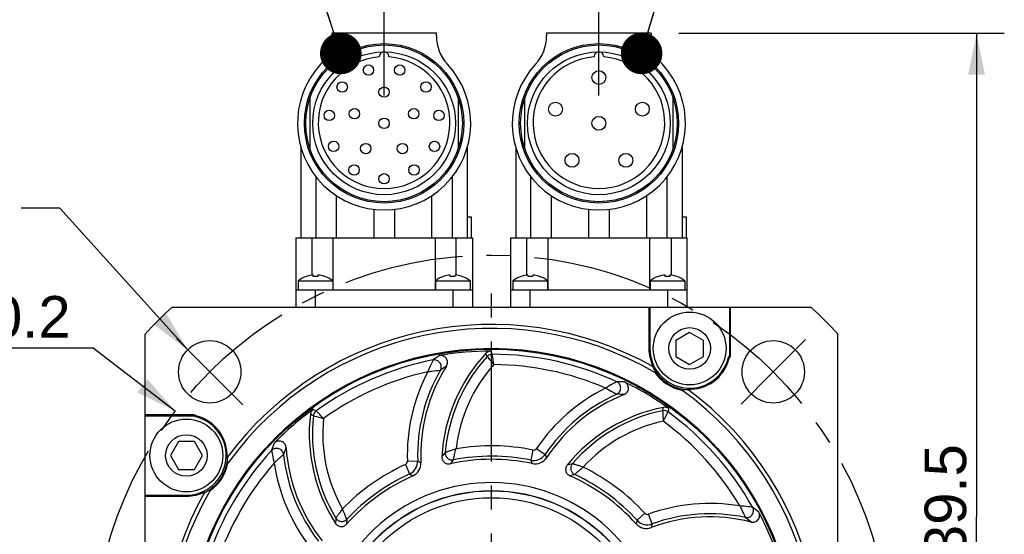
# Model space of a CAD drawing. Header units: millimetres. Extents: x 0 to 420, y 0 to 297.
# Tile 28 of 30: x 312 to 383, y 207 to 244. Entities that reach past the tile are written whole.
import ezdxf
from ezdxf.enums import TextEntityAlignment as Align

# ---------------------------------------------------------------- set-up
doc = ezdxf.new("R2010")
doc.units = ezdxf.units.MM
doc.header["$LTSCALE"] = 23.1
doc.linetypes.add('CENTER', pattern=[0.6, 0.375, -0.075, 0.075, -0.075])
doc.layers.get('0').update_dxf_attribs({"linetype": 'CONTINUOUS'})
for name, color, linetype in [('AXIS', 7, 'CONTINUOUS'), ('COMPONENTS', 7, 'CONTINUOUS'), ('DETAIL', 7, 'CONTINUOUS'), ('DIMENSION', 7, 'CONTINUOUS')]:
    doc.layers.add(name, color=color, linetype=linetype)
doc.styles.get("Standard").update_dxf_attribs({"font": 'arial.ttf'})
doc.styles.add('TEXTSTYLE_4', font='gdt')
doc.dimstyles.new('DIMSTYLE_4', dxfattribs={"dimtxt": 3, "dimasz": 3, "dimexe": 0.18, "dimexo": 0.0625, "dimgap": 0.09, "dimtad": 1, "dimdec": 3, "dimlfac": 2, "dimdsep": 46, "dimtxsty": 'STANDARD', "dimblk": '_FILLED', "dimblk1": '_FILLED', "dimblk2": '_FILLED', "dimcen": 0.09, "dimadec": 0, "dimazin": 0, "dimtp": 0.3, "dimtm": 0.3, "dimtfac": 1, "dimtdec": 3, "dimtofl": 0, "dimtmove": 0, "dimatfit": 3, "dimldrblk": '_FILLED', "dimfxl": 1, "dimtolj": 1, "dimarcsym": 0})
doc.dimstyles.new('DIMSTYLE_5', dxfattribs={"dimtxt": 3, "dimasz": 3, "dimexe": 0.18, "dimexo": 0.0625, "dimgap": 0.09, "dimtad": 1, "dimdec": 3, "dimlfac": 2, "dimdsep": 46, "dimtxsty": 'STANDARD', "dimblk": '_FILLED', "dimblk1": '_FILLED', "dimblk2": '_FILLED', "dimcen": 0.09, "dimadec": 0, "dimazin": 0, "dimtp": 0.5, "dimtm": 0.5, "dimtfac": 1, "dimtdec": 3, "dimtofl": 0, "dimtmove": 0, "dimatfit": 3, "dimldrblk": '_FILLED', "dimfxl": 1, "dimtolj": 1, "dimarcsym": 0})
doc.dimstyles.new('DIMSTYLE_8', dxfattribs={"dimtxt": 3, "dimasz": 3, "dimexe": 0.18, "dimexo": 0.0625, "dimgap": 0.09, "dimtad": 1, "dimtih": 1, "dimtoh": 1, "dimlfac": 2, "dimdsep": 46, "dimtxsty": 'STANDARD', "dimblk": '_FILLED', "dimblk1": '_FILLED', "dimblk2": '_FILLED', "dimcen": 0.09, "dimadec": 0, "dimazin": 0, "dimtol": 1, "dimtp": 0.2, "dimtm": 0.2, "dimtfac": 1, "dimtofl": 0, "dimtmove": 0, "dimatfit": 3, "dimldrblk": '_FILLED', "dimfxl": 1, "dimtolj": 1, "dimarcsym": 0})
doc.dimstyles.get("Standard").update_dxf_attribs({"dimtxt": 3, "dimasz": 3, "dimexe": 0.18, "dimexo": 0.0625, "dimgap": 0.09, "dimtad": 1, "dimdec": 3, "dimdsep": 46, "dimtxsty": 'STANDARD', "dimblk": '_FILLED', "dimblk1": '_FILLED', "dimblk2": '_FILLED', "dimcen": 0.09, "dimadec": 0, "dimazin": 0, "dimtol": 1, "dimtp": 0.001, "dimtm": 0.001, "dimtfac": 1, "dimtdec": 3, "dimtofl": 0, "dimtmove": 0, "dimatfit": 3, "dimldrblk": '_FILLED', "dimfxl": 1, "dimtolj": 1, "dimarcsym": 0})

# ---------------------------------------------------------------- blocks, each defined once
blk = doc.blocks.new('_FILLED')
at = {"color": 0, "linetype": 'BYBLOCK'}
blk.add_solid([(0, 0), (-1, 0.2), (-1, -0.2)], dxfattribs=at)
blk = doc.blocks.new('*D8')
at = {"layer": 'DIMENSION', "color": 2, "linetype": 'CONTINUOUS'}
for p, q in [((360.012, 242.752), (383.489, 242.752)), ((381.489, 242.752), (381.489, 207.877)), ((381.489, 173.002), (381.489, 207.877)), ((371.533, 173.002), (383.489, 173.002))]:
    blk.add_line(p, q, dxfattribs=at)
at = {"layer": 'DIMENSION', "color": 2, "linetype": 'CONTINUOUS', "xscale": 3, "yscale": 3, "zscale": 3}
for p, rotation in [((381.489, 242.752), 90), ((381.489, 173.002), 270)]:
    blk.add_blockref('_FILLED', p, dxfattribs=dict(at, rotation=rotation))
at = {"layer": 'DIMENSION', "color": 2, "linetype": 'CONTINUOUS', "insert": (377.739, 207.877), "char_height": 3, "width": 10.48327, "attachment_point": 2, "rotation": 90, "line_spacing_factor": 0.9}
blk.add_mtext('139.5', dxfattribs=at)
blk = doc.blocks.new('*D9')
at = {"layer": 'DIMENSION', "color": 2, "linetype": 'CONTINUOUS'}
for p, q in [((338.739, 238.252), (338.739, 252.752)), ((354.239, 238.252), (354.239, 252.752)), ((338.739, 250.752), (346.489, 250.752)), ((354.239, 250.752), (346.489, 250.752))]:
    blk.add_line(p, q, dxfattribs=at)
at = {"layer": 'DIMENSION', "color": 2, "linetype": 'CONTINUOUS', "xscale": 3, "yscale": 3, "zscale": 3, "rotation": 180}
blk.add_blockref('_FILLED', (338.739, 250.752), dxfattribs=at)
at = {"layer": 'DIMENSION', "color": 2, "linetype": 'CONTINUOUS', "xscale": 3, "yscale": 3, "zscale": 3}
blk.add_blockref('_FILLED', (354.239, 250.752), dxfattribs=at)
at = {"layer": 'DIMENSION', "color": 2, "linetype": 'CONTINUOUS', "insert": (346.489, 254.502), "char_height": 3, "width": 4.66171, "attachment_point": 2, "line_spacing_factor": 0.9}
blk.add_mtext('31', dxfattribs=at)
blk = doc.blocks.new('*D12')
at = {"layer": 'DIMENSION', "color": 2, "linetype": 'CONTINUOUS'}
for p, q in [((317.746, 220.048), (292.809, 220.048)), ((323.677, 215.499), (317.746, 220.048)), ((317.746, 220.048), (317.746, 220.048))]:
    blk.add_line(p, q, dxfattribs=at)
at = {"layer": 'DIMENSION', "color": 2, "linetype": 'CONTINUOUS', "xscale": 3, "yscale": 3, "zscale": 3, "rotation": 322.5128534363}
blk.add_blockref('_FILLED', (323.677, 215.499), dxfattribs=at)
at = {"layer": 'DIMENSION', "color": 2, "linetype": 'CONTINUOUS'}
for s, p in [('115', (306.802, 220.798)), ('0.2', (316.123, 220.798))]:
    blk.add_text(s, height=3, dxfattribs=at).set_placement(p, align=Align.RIGHT)
at = {"layer": 'DIMENSION', "color": 2, "linetype": 'CONTINUOUS', "style": 'TEXTSTYLE_4'}
for s, p in [('`', (310.302, 220.798)), ('n', (299.809, 220.798))]:
    blk.add_text(s, height=3, dxfattribs=at).set_placement(p, align=Align.RIGHT)

msp = doc.modelspace()

# ---------------------------------------------------------------- linework, layer by layer
at = {"layer": 'AXIS', "color": 2, "linetype": 'CENTER'}
for p, q in [((346.48939, 198.0025), (346.48939, 224.85304)), ((326.16007, 218.33182), (323.77767, 220.71422)), ((366.81871, 218.33182), (369.13876, 220.65187)), ((326.16007, 218.33182), (328.54248, 215.94942)), ((366.81871, 218.33182), (364.49866, 216.01177))]:
    msp.add_line(p, q, dxfattribs=at)
msp.add_circle((346.48939, 198.0025), 28.75, dxfattribs=at)
at = {"layer": 'COMPONENTS', "color": 7, "linetype": 'CONTINUOUS'}
for p, q in [((334.96649, 242.7525), (334.96649, 242.55252)), ((342.5123, 242.7525), (334.96649, 242.7525)), ((342.5123, 242.55252), (342.5123, 242.7525)), ((350.46649, 242.7525), (350.46649, 242.55252)), ((358.0123, 242.7525), (350.46649, 242.7525)), ((358.0123, 242.7525), (358.0123, 242.55252)), ((333.37689, 238.03185), (333.37689, 234.47315)), ((344.10189, 234.47315), (344.10189, 238.03185)), ((348.87689, 238.03185), (348.87689, 234.47315)), ((359.60189, 234.47315), (359.60189, 238.03185)), ((332.73939, 234.50093), (332.73939, 228.0025)), ((344.73939, 234.50093), (344.73939, 228.0025)), ((348.23939, 234.49568), (348.23939, 228.0025)), ((360.23939, 234.49568), (360.23939, 228.0025)), ((333.83088, 228.0025), (333.83088, 232.38353)), ((343.64791, 232.38353), (343.64791, 228.0025)), ((349.33088, 228.0025), (349.33088, 232.38353)), ((359.14791, 232.38353), (359.14791, 228.0025)), ((335.28882, 231.04135), (335.28882, 228.0025)), ((342.18997, 228.0025), (342.18997, 231.04135)), ((350.78882, 231.04135), (350.78882, 228.0025)), ((357.68997, 228.0025), (357.68997, 231.04135)), ((337.98939, 230.04707), (337.98939, 228.0025)), ((339.48939, 230.04707), (339.48939, 228.0025)), ((344.73939, 229.5025), (345.03265, 229.5025)), ((345.03267, 229.5025), (345.03267, 228.0025)), ((353.48939, 230.04716), (353.48939, 228.0025)), ((354.98939, 230.04707), (354.98939, 228.0025)), ((360.23939, 229.5025), (360.53257, 229.5025)), ((360.53267, 229.5025), (360.53267, 228.0025)), ((332.36439, 228.0025), (332.36439, 223.0025)), ((332.3644, 228.0025), (342.41534, 228.0025)), ((333.53094, 228.0025), (333.53094, 225.30205)), ((335.06344, 224.2525), (335.06344, 228.0025)), ((342.41534, 228.0025), (342.41534, 224.2525)), ((342.42765, 228.0025), (345.11438, 228.0025)), ((343.94785, 225.30205), (343.94785, 228.0025)), ((345.11439, 228.0025), (345.11439, 223.0025)), ((347.86439, 228.0025), (347.86439, 223.0025)), ((347.86439, 228.0025), (357.91534, 228.0025)), ((349.03094, 225.30205), (349.03094, 228.0025)), ((350.56344, 228.0025), (350.56344, 224.2525)), ((357.91534, 224.2525), (357.91534, 228.0025)), ((357.92751, 228.0025), (360.61438, 228.0025)), ((359.44785, 228.0025), (359.44785, 225.30205)), ((360.61439, 223.0025), (360.61439, 228.0025)), ((333.13609, 225.21244), (333.13332, 225.21836)), ((333.62607, 225.21244), (333.61458, 225.31087)), ((333.9642, 225.31087), (333.95272, 225.21244)), ((334.44546, 225.21836), (334.4427, 225.21244)), ((343.03609, 225.21244), (343.03332, 225.21836)), ((343.52607, 225.21244), (343.51458, 225.31087)), ((343.8642, 225.31087), (343.85272, 225.21244)), ((344.34546, 225.21836), (344.3427, 225.21244)), ((348.63609, 225.21244), (348.63332, 225.21836)), ((349.12607, 225.21244), (349.11458, 225.31087)), ((349.4642, 225.31087), (349.45272, 225.21244)), ((349.94546, 225.21836), (349.9427, 225.21244)), ((358.53609, 225.21244), (358.53332, 225.21836)), ((359.02607, 225.21244), (359.01458, 225.31087)), ((359.3642, 225.31087), (359.35272, 225.21244)), ((359.84546, 225.21836), (359.8427, 225.21244)), ((332.53939, 224.9025), (332.53939, 224.2525)), ((332.53939, 224.9025), (335.03939, 224.9025)), ((335.03939, 224.9025), (335.03939, 224.2525)), ((342.43939, 224.9025), (342.43939, 224.2525)), ((342.43939, 224.9025), (344.93939, 224.9025)), ((344.93939, 224.9025), (344.93939, 224.2525)), ((348.03939, 224.9025), (348.03939, 224.2525)), ((348.03939, 224.9025), (350.53939, 224.9025)), ((350.53939, 224.9025), (350.53939, 224.2525)), ((357.93939, 224.9025), (357.93939, 224.2525)), ((357.93939, 224.9025), (360.43939, 224.9025)), ((360.43939, 224.9025), (360.43939, 224.2525)), ((332.36439, 224.2525), (345.11439, 224.2525)), ((347.86439, 224.2525), (360.61439, 224.2525)), ((323.44596, 223.0025), (369.53283, 223.0025)), ((357.84728, 223.0025), (357.84728, 220.0176)), ((357.91712, 223.0025), (357.91712, 220.0176)), ((363.65521, 223.0025), (363.65521, 219.47989)), ((363.72506, 219.44358), (363.72506, 223.0025)), ((321.48939, 174.95906), (321.48939, 221.04594)), ((360.78617, 221.1723), (359.78617, 220.59495)), ((361.78617, 220.59495), (360.78617, 221.1723)), ((371.48939, 174.95906), (371.48939, 221.04594)), ((359.78617, 220.59495), (359.78617, 219.44025)), ((361.78617, 219.44025), (361.78617, 220.59495)), ((359.78617, 219.44025), (360.78617, 218.8629)), ((360.78617, 218.8629), (361.78617, 219.44025)), ((325.04831, 215.23816), (321.48939, 215.23816)), ((321.48939, 215.16832), (325.01201, 215.16832)), ((323.89694, 213.29927), (323.31959, 212.29927)), ((325.05164, 213.29927), (323.89694, 213.29927)), ((325.62899, 212.29927), (325.05164, 213.29927)), ((323.31959, 212.29927), (323.89694, 211.29927)), ((325.05164, 211.29927), (325.62899, 212.29927)), ((323.89694, 211.29927), (325.05164, 211.29927)), ((321.48939, 209.43023), (324.47429, 209.43023)), ((321.48939, 209.36039), (324.47429, 209.36039))]:
    msp.add_line(p, q, dxfattribs=at)
at = {"layer": 'COMPONENTS', "color": 9, "linetype": 'CONTINUOUS'}
for p, q in [((333.78939, 223.0025), (333.78939, 224.2525)), ((343.68939, 224.2525), (343.68939, 223.0025)), ((349.28939, 223.0025), (349.28939, 224.2525)), ((359.18939, 224.2525), (359.18939, 223.0025)), ((346.12281, 219.56832), (346.081, 219.66798)), ((346.17662, 219.44033), (346.12281, 219.56832)), ((346.48939, 219.72919), (346.4453, 219.82748)), ((346.54616, 219.60301), (346.48939, 219.72919)), ((357.84728, 220.0176), (357.91712, 220.0176)), ((333.63551, 215.16222), (333.42435, 215.29019)), ((358.83719, 215.52991), (358.89364, 215.77029)), ((349.48212, 212.69425), (349.33299, 211.96213)), ((349.7382, 212.79887), (350.35732, 212.38064)), ((340.42065, 211.88262), (341.16736, 211.90817)), ((341.16736, 211.90817), (341.39721, 211.77711)), ((349.33259, 211.96221), (349.42575, 211.71347)), ((350.35732, 212.38064), (350.46625, 212.1395)), ((340.27497, 211.64745), (340.58464, 210.9675)), ((340.58464, 210.9675), (340.80585, 210.82086)), ((324.47429, 209.36039), (324.47429, 209.43023)), ((356.99518, 207.62466), (356.92406, 207.36896)), ((356.99518, 207.62466), (357.54615, 208.12929)), ((358.06987, 207.36115), (357.81482, 208.06341)), ((358.06987, 207.36115), (358.01626, 207.10204))]:
    msp.add_line(p, q, dxfattribs=at)
at = {"layer": 'COMPONENTS', "color": 7, "linetype": 'CONTINUOUS'}
for centre, radius in [((338.73939, 236.2525), 5.75), ((338.73939, 236.2525), 5.65), ((354.23939, 236.2525), 5.75), ((354.23939, 236.2525), 5.65), ((338.73939, 236.2525), 5.15), ((354.23939, 236.2525), 5.15), ((337.61246, 240.09047), 0.375), ((339.86632, 240.09047), 0.375), ((354.23939, 239.55022), 0.5), ((335.71639, 238.87194), 0.375), ((338.73939, 238.5025), 0.375), ((341.76239, 238.87194), 0.375), ((336.59952, 236.94779), 0.375), ((340.87927, 236.94779), 0.375), ((351.10307, 237.27155), 0.5), ((357.37571, 237.27155), 0.5), ((334.78011, 236.82176), 0.375), ((338.73939, 236.2525), 0.375), ((342.69868, 236.82176), 0.375), ((354.23939, 236.2525), 0.5), ((335.10087, 234.59084), 0.375), ((337.41688, 234.43221), 0.375), ((340.06191, 234.43221), 0.375), ((342.37792, 234.59084), 0.375), ((352.30104, 233.58459), 0.5), ((356.17775, 233.58459), 0.5), ((336.57683, 232.88749), 0.375), ((340.90196, 232.88749), 0.375), ((338.73939, 232.2525), 0.375), ((360.78617, 220.0176), 2.625), ((360.78617, 220.0176), 1.5), ((326.16007, 218.33182), 2.25), ((366.81871, 218.33182), 2.25), ((346.48939, 198.0025), 22.02515), ((324.47429, 212.29927), 2.625), ((324.47429, 212.29927), 1.5), ((346.48939, 198.0025), 11.7625), ((346.48939, 198.0025), 11.75), ((346.48939, 198.0025), 11.25)]:
    msp.add_circle(centre, radius, dxfattribs=at)
at = {"layer": 'COMPONENTS', "color": 9, "linetype": 'CONTINUOUS'}
msp.add_circle((346.48939, 198.0025), 21.96007, dxfattribs=at)
at = {"layer": 'COMPONENTS', "color": 7, "linetype": 'CONTINUOUS'}
for centre, radius, start, end in [((331.96649, 242.55252), 3, 317.0716401, 360), ((345.5123, 242.55252), 3, 180, 222.9283599), ((347.46649, 242.55252), 3, 317.0716401, 359.9999999), ((361.0123, 242.55252), 3, 180.0000001, 222.9283599), ((338.73939, 236.30022), 4.75, 94.2227499, 85.7772501), ((338.73939, 241.05022), 0.35, 357.888625, 182.111375), ((354.23939, 236.30022), 4.75, 94.2467464, 85.7488827), ((354.23939, 241.05022), 0.35, 357.8427345, 182.1502695), ((338.73939, 236.2525), 6.25, 137.0716401, 42.9283599), ((354.23939, 236.2525), 6.25, 137.0716401, 42.9283599), ((333.78939, 223.26841), 2.05737, 108.6531714, 127.4142083), ((333.78918, 223.2497), 2.06855, 94.8419253, 108.4047376), ((333.7894, 222.96279), 2.25557, 85.8474753, 94.1525247), ((333.78942, 223.24832), 2.06994, 84.5968443, 85.1562286), ((333.78966, 223.24994), 2.06831, 72.5731511, 84.5992388), ((333.79027, 223.25199), 2.06616, 71.5928831, 72.5723779), ((333.78939, 223.26841), 2.05737, 52.5857917, 71.3468286), ((343.68939, 223.26841), 2.05737, 108.5957013, 127.4142083), ((343.68918, 223.2497), 2.06855, 94.8419253, 108.4047376), ((343.68939, 222.96057), 2.25779, 85.8516509, 94.1483491), ((343.6896, 223.2497), 2.06855, 71.5952624, 85.1580747), ((343.68939, 223.26841), 2.05737, 52.5857917, 71.4042987), ((349.28939, 223.26841), 2.05737, 108.6531714, 127.4142083), ((349.28918, 223.2497), 2.06855, 94.8419253, 108.4047376), ((349.2894, 222.96279), 2.25557, 85.8474753, 94.1525247), ((349.28942, 223.24832), 2.06994, 84.5968443, 85.1562286), ((349.28966, 223.24994), 2.06831, 72.5731511, 84.5992388), ((349.29027, 223.25199), 2.06616, 71.5928831, 72.5723779), ((349.28939, 223.26841), 2.05737, 52.5857917, 71.3468286), ((359.18939, 223.26841), 2.05737, 108.5957013, 127.4142083), ((359.18918, 223.2497), 2.06855, 94.8419253, 108.4047376), ((359.18939, 222.96057), 2.25779, 85.8516509, 94.1483491), ((359.1896, 223.2497), 2.06855, 71.5952624, 85.1580747), ((359.18939, 223.26841), 2.05737, 52.5857917, 71.4042987), ((346.48939, 198.0025), 34, 132.6679255, 137.3320745), ((346.48939, 198.0025), 34, 42.6679255, 47.3320745), ((346.48939, 198.0025), 23.75, 60.5459103, 143.4540897), ((346.48939, 198.0025), 23.46134, 59.8512409, 144.1488215), ((346.48939, 198.0025), 21.82502, 90.1157428, 99.9064391), ((354.86593, 211.52546), 11.97813, 137.1733752, 176.6758243), ((346.44624, 219.32953), 0.49795, 90.1081568, 137.180961), ((360.78617, 220.0176), 2.93889, 180, 207.0123119), ((360.78617, 220.0176), 2.86905, 180, 345.4046796), ((360.78617, 220.0176), 2.93889, 266.9876881, 344.859275), ((357.31035, 207.1877), 13.83311, 62.3725132, 62.6985361), ((353.4065, 212.32697), 12.02187, 147.7303269, 182.6215101), ((360.68725, 219.85592), 2.81585, 203.9388199, 209.6138953), ((360.78617, 220.0176), 3.04983, 214.5017558, 259.498107), ((346.48939, 198.0025), 21.82502, 54.1157428, 63.9064391), ((360.50516, 205.52546), 12.02187, 111.7303252, 146.6215101), ((346.48939, 198.0025), 23.4613, 329.8512345, 54.1487795), ((360.67864, 219.86049), 2.81487, 264.3859275, 270.0623627), ((346.48939, 198.0025), 23.75, 330.5459103, 53.4540897), ((346.48939, 198.0025), 21.82502, 126.1157428, 135.9064391), ((345.31755, 213.86641), 11.97813, 173.1733752, 212.6758243), ((333.91877, 215.23107), 0.49795, 126.1081564, 173.1809614), ((361.21475, 204.0192), 11.97813, 101.1733752, 140.6758243), ((358.9902, 215.28179), 0.49795, 54.1081567, 101.1809612), ((324.47429, 212.29927), 2.86905, 270, 75.4046796), ((337.30419, 208.82346), 13.83311, 152.3725132, 152.6985361), ((324.47429, 212.29927), 2.93889, 356.9876881, 74.859275), ((343.66574, 213.65701), 12.02187, 183.7303256, 218.6215101), ((324.47429, 212.29927), 3.04983, 304.5021743, 349.4978242), ((324.63197, 212.1917), 2.8143, 354.3870315, 0.0633332), ((340.40288, 211.73104), 0.9954, 293.8809712, 2.6525944), ((346.48939, 198.0025), 14.02187, 77.9120529, 102.2635998), ((349.63473, 212.68669), 0.9954, 257.8809713, 326.6525944), ((346.48939, 198.0025), 12.33985, 24.1627266, 185.8372734), ((346.48939, 198.0025), 14.02187, 113.9120529, 138.2635998), ((346.48939, 198.0025), 14.02187, 41.9120529, 66.2635998), ((346.48939, 198.0025), 23.75, 150.5459103, 233.4540897), ((346.48939, 198.0025), 23.46134, 149.8511787, 234.1487593), ((324.47429, 212.29927), 2.93889, 270, 297.0123119), ((324.63635, 212.19966), 2.81506, 293.9374351, 299.6122111), ((346.48939, 198.0025), 21.82502, 18.1157428, 27.9064392), ((362.25028, 195.85044), 12.02187, 75.730324, 110.6215101), ((357.66518, 208.03348), 0.9954, 221.8809713, 290.6525944)]:
    msp.add_arc(centre, radius, start, end, dxfattribs=at)
at = {"layer": 'COMPONENTS', "color": 9, "linetype": 'CONTINUOUS'}
for centre, radius, start, end in [((346.54658, 219.10099), 0.50202, 90.047541, 137.4722907), ((346.48939, 198.0025), 21.60058, 65.2587199, 89.8494153), ((346.48939, 198.0025), 21.60058, 101.2587266, 125.8494153), ((352.51557, 204.63065), 17.79964, 123.3328877, 125.133757), ((354.86593, 211.52546), 11.75369, 137.6704163, 175.1813591), ((354.86593, 211.52546), 11.00654, 138.2473258, 173.4754268), ((346.48939, 198.0025), 20.85344, 66.7447597, 89.5469524), ((354.10413, 206.43114), 15.96661, 53.4034742, 53.6730134), ((346.48939, 198.0025), 20.85344, 102.7412435, 125.5455376), ((353.4065, 212.32697), 12.99346, 152.4192494, 181.9597779), ((353.4065, 212.32697), 12.24631, 150.0015203, 181.9597779), ((352.34276, 204.70158), 16.73515, 122.9456034, 124.7627419), ((360.78617, 220.0176), 2.98315, 211.3750081, 262.625578), ((355.26071, 199.82532), 17.79701, 87.3328583, 89.1339871), ((360.50516, 205.52546), 12.99346, 116.4237062, 145.9597779), ((360.50516, 205.52546), 12.24631, 114.0015204, 145.9597779), ((355.16249, 199.98165), 16.73514, 86.9456036, 88.7627428), ((389.11609, 312.25983), 111.42665, 240.1320611, 240.2586003), ((334.13428, 215.10515), 0.50202, 126.0475416, 173.4722907), ((361.21475, 204.0192), 11.75369, 101.6704162, 139.1813597), ((358.93704, 215.03792), 0.50202, 54.0475404, 101.4722894), ((468.32695, 192.76957), 111.42666, 168.1320633, 168.2586026), ((346.48939, 198.0025), 21.60058, 29.2587251, 53.8494153), ((338.06075, 205.61723), 15.96661, 143.4034742, 143.6730134), ((345.31755, 213.86641), 11.75369, 173.6704163, 211.1813616), ((345.31755, 213.86641), 11.00654, 174.2455091, 209.4775924), ((361.21475, 204.0192), 11.00654, 102.2355836, 137.4763453), ((346.48939, 198.0025), 20.85344, 30.7487241, 53.5391224), ((347.46635, 206.90778), 17.79709, 159.3328629, 161.1339836), ((346.48939, 198.0025), 21.60058, 137.2587199, 161.8494153), ((347.28724, 206.8627), 16.73514, 158.9456037, 160.7627426), ((355.8631, 201.59194), 16.75685, 139.328211, 140.6354084), ((346.48939, 198.0025), 14.99346, 78.4863082, 99.8258901), ((349.5319, 212.93812), 0.2489, 258.4640061, 325.9820799), ((324.47429, 212.29927), 2.98315, 301.3732193, 352.6267871), ((346.48939, 198.0025), 20.85344, 138.7407894, 161.5474647), ((343.66574, 213.65701), 12.99346, 188.4181089, 217.9597779), ((343.66574, 213.65701), 12.24631, 186.0015204, 217.9597779), ((340.17189, 211.87401), 0.2489, 294.4640064, 1.9820796), ((340.16552, 211.87796), 1.00229, 294.7187245, 1.7273615), ((355.46786, 201.82586), 15.50973, 139.0928469, 140.4370722), ((346.48939, 198.0025), 14.24631, 78.4879179, 101.1025461), ((349.52906, 212.94506), 1.00229, 258.6959043, 325.7273614), ((346.48939, 198.0025), 14.99346, 114.4863082, 135.8277859), ((356.1827, 195.3967), 16.75684, 103.3282003, 104.6353981), ((346.48939, 198.0025), 14.99346, 42.4863082, 63.8271805), ((346.48939, 198.0025), 14.24631, 114.4863082, 137.1023795), ((355.9999, 195.8178), 15.51004, 103.0904341, 104.434703), ((346.48939, 198.0025), 14.24631, 42.4863082, 65.1024483), ((362.25028, 195.85044), 12.99346, 80.4358685, 109.9597779), ((354.65577, 194.32003), 17.79894, 51.3328752, 53.1338143), ((351.96304, 206.41613), 16.75682, 175.3281665, 176.6353643), ((351.50626, 206.37195), 15.51025, 175.0887349, 176.4330348), ((357.73155, 208.30461), 1.00229, 222.7187051, 289.7273809), ((357.72977, 208.29733), 0.2489, 222.4630391, 289.9830469), ((362.25028, 195.85044), 12.24631, 78.0015204, 109.9597779), ((354.66938, 194.50574), 16.73515, 50.9456039, 52.7627418)]:
    msp.add_arc(centre, radius, start, end, dxfattribs=at)
for points, knots in [([(346.6551, 218.85528), (346.64186, 218.94558), (346.60661, 219.19498), (346.56976, 219.44414), (346.54616, 219.60301)], [0, 0, 0, 0, 0.36235964, 1, 1, 1, 1]), ([(342.27207, 219.18735), (342.25677, 219.15418), (342.20788, 219.05458), (342.07754, 218.77409), (341.96767, 218.52442), (341.88928, 218.34223)], [0, 0, 0, 0, 0.11810409, 0.35870769, 1, 1, 1, 1]), ([(342.80072, 218.44984), (342.84559, 218.53056), (342.88848, 218.72359), (342.78848, 218.99927), (342.55953, 219.18258), (342.36297, 219.20391), (342.2721, 219.18739)], [0, 0, 0, 0, 0.24869676, 0.49999831, 0.75129798, 1, 1, 1, 1]), ([(346.17662, 219.44033), (346.19252, 219.42062), (346.3508, 219.22462), (346.5111, 219.03026), (346.6551, 218.85528)], [0, 0, 0, 0, 0.10049682, 1, 1, 1, 1]), ([(341.88928, 218.34223), (341.99107, 218.35735), (342.29441, 218.39738), (342.59853, 218.43135), (342.80072, 218.44984)], [0, 0, 0, 0, 0.33638069, 1, 1, 1, 1]), ([(355.52965, 217.62028), (355.49777, 217.60244), (355.39968, 217.5506), (355.12937, 217.40029), (354.89373, 217.26288), (354.72322, 217.16157)], [0, 0, 0, 0, 0.11810409, 0.35870769, 1, 1, 1, 1]), ([(355.52384, 216.71289), (355.60759, 216.75182), (355.75574, 216.88277), (355.83688, 217.16459), (355.75941, 217.44746), (355.61292, 217.58025), (355.5297, 217.6203)], [0, 0, 0, 0, 0.24869676, 0.4999983, 0.75129798, 1, 1, 1, 1]), ([(354.72322, 217.16157), (354.81446, 217.11397), (355.08339, 216.96805), (355.3494, 216.81678), (355.52384, 216.71289)], [0, 0, 0, 0, 0.33638069, 1, 1, 1, 1]), ([(334.36649, 214.97015), (334.30271, 215.03543), (334.1276, 215.21647), (333.95133, 215.39639), (333.83886, 215.51105)], [0, 0, 0, 0, 0.36235964, 1, 1, 1, 1]), ([(358.83719, 215.52991), (358.83847, 215.50462), (358.85132, 215.25302), (358.86676, 215.00156), (358.8804, 214.77535)], [0, 0, 0, 0, 0.10049682, 1, 1, 1, 1]), ([(358.8804, 214.77535), (358.92278, 214.85619), (359.04085, 215.07868), (359.15749, 215.30192), (359.23178, 215.44431)], [0, 0, 0, 0, 0.36235964, 1, 1, 1, 1]), ([(333.63552, 215.16222), (333.65996, 215.15563), (333.90322, 215.09009), (334.14715, 215.02707), (334.36649, 214.97015)], [0, 0, 0, 0, 0.10049682, 1, 1, 1, 1]), ([(331.48655, 212.3766), (331.4754, 212.46828), (331.39665, 212.64965), (331.1537, 212.8139), (330.86073, 212.82763), (330.68917, 212.72935), (330.62537, 212.66258)], [0, 0, 0, 0, 0.24869676, 0.4999983, 0.75129798, 1, 1, 1, 1]), ([(330.62537, 212.66252), (330.63248, 212.62669), (330.65148, 212.51738), (330.71089, 212.21385), (330.76876, 211.94728), (330.81243, 211.75381)], [0, 0, 0, 0, 0.11810409, 0.35870769, 1, 1, 1, 1]), ([(343.15378, 212.5128), (343.14791, 212.4374), (343.17281, 212.28146), (343.3082, 212.08927), (343.51401, 211.9759), (343.67179, 211.96789), (343.74604, 211.98218)], [0, 0, 0, 0, 0.24956556, 0.50001181, 0.75044473, 1, 1, 1, 1]), ([(343.93066, 212.77601), (343.83991, 212.74523), (343.70542, 212.7046), (343.53403, 212.64635), (343.42021, 212.60757), (343.32208, 212.57394), (343.24446, 212.54547), (343.19088, 212.52504), (343.1627, 212.51678), (343.15378, 212.51279)], [0, 0, 0, 0, 0.35043628, 0.51365975, 0.66196841, 0.79020012, 0.89299515, 0.96426416, 1, 1, 1, 1]), ([(343.74604, 211.98218), (343.75225, 212.01036), (343.77928, 212.13927), (343.82348, 212.33384), (343.87959, 212.57007), (343.91145, 212.70643), (343.93066, 212.77601)], [0, 0, 0, 0, 0.10621584, 0.48479134, 0.73430269, 1, 1, 1, 1]), ([(330.81243, 211.75381), (330.88589, 211.82588), (331.10778, 212.03656), (331.33384, 212.2428), (331.48655, 212.3766)], [0, 0, 0, 0, 0.33638069, 1, 1, 1, 1]), ([(352.31976, 211.7022), (352.2707, 211.64465), (352.19918, 211.50386), (352.19576, 211.26878), (352.29562, 211.05609), (352.41857, 210.95688), (352.48705, 210.92479)], [0, 0, 0, 0, 0.24956552, 0.50001166, 0.75044463, 1, 1, 1, 1]), ([(353.10299, 211.45851), (353.01148, 211.48695), (352.87879, 211.53313), (352.70589, 211.58675), (352.59101, 211.62227), (352.49186, 211.65274), (352.41233, 211.67533), (352.35698, 211.6903), (352.32932, 211.70018), (352.31976, 211.7022)], [0, 0, 0, 0, 0.35043628, 0.51365975, 0.66196841, 0.79020012, 0.89299515, 0.96426416, 1, 1, 1, 1]), ([(352.48702, 210.9248), (352.50861, 210.94395), (352.60625, 211.03235), (352.75637, 211.16378), (352.94062, 211.32191), (353.04654, 211.41351), (353.10299, 211.45851)], [0, 0, 0, 0, 0.10621584, 0.48479134, 0.73430269, 1, 1, 1, 1]), ([(335.73568, 208.45054), (335.68036, 208.3723), (335.59543, 208.26037), (335.49101, 208.11251), (335.42173, 208.01422), (335.36211, 207.92934), (335.31605, 207.86068), (335.28471, 207.81266), (335.26677, 207.78942), (335.26189, 207.78095)], [0, 0, 0, 0, 0.35043628, 0.51365975, 0.66196841, 0.79020012, 0.89299515, 0.96426416, 1, 1, 1, 1]), ([(336.05292, 207.69979), (336.04138, 207.72624), (335.98748, 207.84642), (335.90888, 208.02981), (335.81542, 208.25391), (335.76104, 208.38295), (335.73568, 208.45054)], [0, 0, 0, 0, 0.10621584, 0.48479134, 0.73430269, 1, 1, 1, 1]), ([(364.41211, 208.66279), (364.45795, 208.57065), (364.58975, 208.29453), (364.71605, 208.01579), (364.79611, 207.82921)], [0, 0, 0, 0, 0.33638069, 1, 1, 1, 1]), ([(365.33416, 208.55989), (365.29788, 208.56419), (365.18805, 208.57991), (364.88102, 208.61719), (364.60961, 208.64453), (364.41211, 208.66279)], [0, 0, 0, 0, 0.11810409, 0.35870769, 1, 1, 1, 1]), ([(364.79611, 207.82921), (364.88674, 207.81148), (365.08358, 207.83034), (365.31486, 208.01064), (365.41845, 208.28503), (365.378, 208.47856), (365.33421, 208.55987)], [0, 0, 0, 0, 0.24869676, 0.4999983, 0.75129798, 1, 1, 1, 1]), ([(335.26189, 207.78095), (335.30146, 207.7165), (335.41327, 207.60498), (335.63578, 207.52908), (335.86893, 207.55834), (336.00128, 207.64462), (336.05296, 207.69983)], [0, 0, 0, 0, 0.24956549, 0.50001156, 0.75044456, 1, 1, 1, 1])]:
    msp.add_open_spline(points, degree=3, knots=knots, dxfattribs=at)
at = {"layer": 'COMPONENTS', "color": 7, "linetype": 'CONTINUOUS'}
for points, knots in [([(343.24148, 218.7455), (343.29212, 218.82572), (343.34943, 219.01924), (343.26163, 219.30708), (343.02883, 219.49779), (342.82807, 219.51843), (342.73462, 219.50211)], [0, 0, 0, 0, 0.25010146, 0.50000356, 0.74990503, 1, 1, 1, 1]), ([(358.23924, 218.4645), (358.2565, 218.43414), (358.28535, 218.38328), (358.29073, 218.30945), (358.27279, 218.29009)], [0, 0, 0, 0, 0.56954191, 1, 1, 1, 1]), ([(356.05421, 216.69302), (356.14233, 216.72814), (356.30244, 216.85102), (356.4006, 217.1355), (356.32436, 217.42662), (356.17407, 217.56133), (356.08887, 217.60305)], [0, 0, 0, 0, 0.25010143, 0.5000035, 0.74990496, 1, 1, 1, 1]), ([(360.23026, 217.01884), (360.24065, 217.04311), (360.31032, 217.06819), (360.36852, 217.06254), (360.40327, 217.05912)], [0, 0, 0, 0, 0.43051271, 1, 1, 1, 1]), ([(331.66934, 212.87486), (331.66317, 212.96953), (331.59578, 213.15977), (331.35556, 213.34104), (331.05513, 213.35849), (330.88057, 213.25718), (330.81456, 213.18905)], [0, 0, 0, 0, 0.25010084, 0.50000309, 0.74990476, 1, 1, 1, 1]), ([(327.47302, 211.74339), (327.44875, 211.75378), (327.42375, 211.82351), (327.42936, 211.88169), (327.43277, 211.91644)], [0, 0, 0, 0, 0.43060149, 1, 1, 1, 1]), ([(342.90795, 212.22002), (342.90355, 212.14425), (342.92999, 211.98838), (343.06931, 211.79827), (343.27877, 211.69018), (343.43685, 211.68828), (343.51101, 211.7044)], [0, 0, 0, 0, 0.2500408, 0.49999929, 0.74995711, 1, 1, 1, 1]), ([(351.94879, 211.60983), (351.9007, 211.55112), (351.83047, 211.40948), (351.83144, 211.17378), (351.93736, 210.96322), (352.06413, 210.86877), (352.13361, 210.83822)], [0, 0, 0, 0, 0.2500408, 0.49999929, 0.74995711, 1, 1, 1, 1]), ([(326.02735, 209.75228), (326.05771, 209.76953), (326.10858, 209.79832), (326.18245, 209.80384), (326.20181, 209.7859)], [0, 0, 0, 0, 0.56941031, 1, 1, 1, 1]), ([(365.2135, 207.50139), (365.30544, 207.47801), (365.5072, 207.48331), (365.75382, 207.65577), (365.86326, 207.9361), (365.82085, 208.13342), (365.77645, 208.21725)], [0, 0, 0, 0, 0.25010143, 0.5000035, 0.74990496, 1, 1, 1, 1]), ([(335.2351, 207.39959), (335.27607, 207.33571), (335.38908, 207.22515), (335.61354, 207.15324), (335.84653, 207.18891), (335.97553, 207.28029), (336.02606, 207.33692)], [0, 0, 0, 0, 0.25004079, 0.49999929, 0.7499571, 1, 1, 1, 1])]:
    msp.add_open_spline(points, degree=3, knots=knots, dxfattribs=at)
for points in [[(363.56263, 219.29463), (363.58003, 219.36144), (363.61223, 219.42587), (363.65521, 219.47989)], [(363.62304, 219.24999), (363.64209, 219.3204), (363.67775, 219.38807), (363.72506, 219.44358)], [(325.19726, 215.07574), (325.13046, 215.09313), (325.06602, 215.12533), (325.01201, 215.16832)], [(325.2419, 215.13615), (325.17149, 215.1552), (325.10383, 215.19085), (325.04831, 215.23816)]]:
    msp.add_open_spline(points, degree=3, dxfattribs=at)

# ---------------------------------------------------------------- dimensions: what is measured, and where the dimension line sits
at = {"layer": 'DIMENSION', "color": 2, "linetype": 'CONTINUOUS'}
for base, p1, p2, angle, dimstyle, picture, middle in [((338.73939, 250.7525), (354.23939, 238.2525), (338.73939, 238.2525), 180, 'DIMSTYLE_4', '*D9', (344.15854, 253.0025)), ((381.48939, 173.0025), (360.0123, 242.7525), (371.53283, 173.0025), 270, 'DIMSTYLE_5', '*D8', (381.58803, 203.19149))]:
    dim = msp.add_linear_dim(base=base, p1=p1, p2=p2, angle=angle, dimstyle=dimstyle, dxfattribs=at)
    dim.commit()
    dim.dimension.update_dxf_attribs({"geometry": picture, "text_midpoint": middle, "dimtype": 160})
dim = msp.add_diameter_dim_2p(p1=(323.67656, 215.49927), p2=(369.30223, 180.50573), dimstyle='DIMSTYLE_8', dxfattribs=at)
dim.commit()
dim.dimension.update_dxf_attribs({"geometry": '*D12', "text_midpoint": (301.05527, 222.29756), "dimtype": 163})

# ---------------------------------------------------------------- leaders
at = {"layer": 'DETAIL', "color": 2, "linetype": 'CONTINUOUS'}
for points, override in [([(335.61555, 241.29373), (332.48796, 250.7525), (330.20712, 250.7525)], {"dimtad": 0, "dimldrblk": 'DOT'}), ([(357.32107, 241.29373), (360.14654, 250.7525), (363.10819, 250.7525)], {"dimtad": 0, "dimldrblk": 'DOT'}), ([(324.56908, 219.92281), (315.34774, 230.13104), (312.55829, 230.13104)], {"dimtad": 0})]:
    msp.add_leader(points, dimstyle='STANDARD', override=override, dxfattribs=at)

doc.saveas('drawing.dxf')
